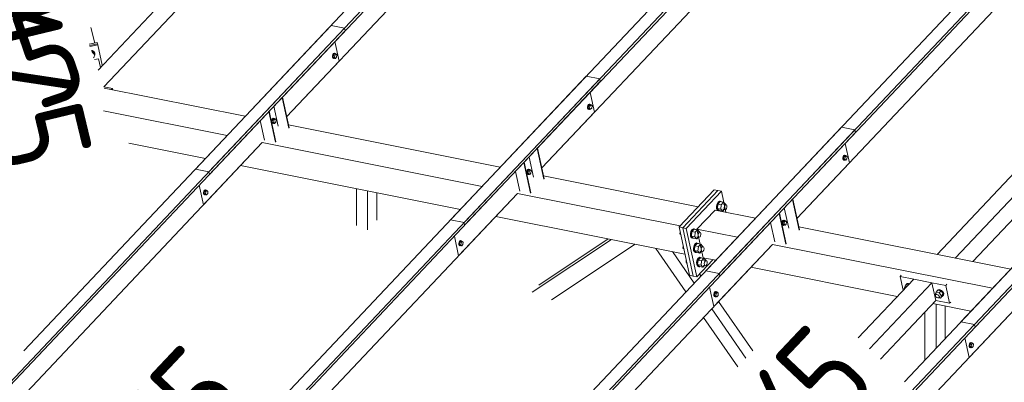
# Model space of a CAD drawing. Header units: millimetres. Extents: x -681 to 506, y -45 to 794.
# Tile 181 of 256: x -375 to -325, y 619 to 638. Entities that reach past the tile are written whole.
import ezdxf

# ---------------------------------------------------------------- set-up
doc = ezdxf.new("R2010")
doc.units = ezdxf.units.MM
doc.header["$LTSCALE"] = 0.6
doc.linetypes.add('XKITLINE00', pattern=[0])
for name, color, linetype, lineweight in [('Bolt', 7, 'Continuous', 0), ('Part', 2, 'Continuous', 0), ('PartMark', 3, 'Continuous', 0)]:
    doc.layers.add(name, color=color, linetype=linetype, lineweight=lineweight)
doc.styles.add('ISOCPEUR', font='ISOCPEUR.TTF')

msp = doc.modelspace()

# ---------------------------------------------------------------- linework, layer by layer
at = {"layer": 'Bolt', "color": 3, "linetype": 'XKITLINE00', "lineweight": 0}
for p, q in [((-371.345, 636.32), (-371.382, 636.32)), ((-371.376, 636.302), (-371.341, 636.302)), ((-371.345, 636.292), (-371.37, 636.286)), ((-371.258, 636.275), (-371.345, 636.32)), ((-371.327, 636.218), (-371.345, 636.292)), ((-371.221, 636.176), (-371.345, 636.292)), ((-371.345, 636.214), (-371.327, 636.218)), ((-371.341, 636.302), (-371.254, 636.257)), ((-371.327, 636.218), (-371.204, 636.102)), ((-371.26, 635.965), (-371.268, 635.945)), ((-371.204, 636.102), (-371.26, 635.965)), ((-371.213, 636.197), (-371.258, 636.275)), ((-371.254, 636.257), (-371.209, 636.179)), ((-371.204, 636.102), (-371.221, 636.176)), ((-371.209, 636.179), (-371.213, 636.197)), ((-371.212, 636.139), (-371.209, 636.179)), ((-359.078, 636.114), (-359.094, 636.047)), ((-359.094, 636.047), (-359.092, 635.982)), ((-359.092, 635.982), (-359.071, 635.938)), ((-359.046, 636.165), (-359.078, 636.114)), ((-359.071, 636.042), (-359.054, 636.109)), ((-359.069, 635.978), (-359.071, 636.042)), ((-359.071, 635.938), (-359.037, 635.925)), ((-359.047, 635.933), (-359.069, 635.978)), ((-359.047, 636.101), (-359.059, 635.988)), ((-359.059, 635.988), (-359.012, 635.938)), ((-359.059, 635.988), (-358.99, 635.974)), ((-359.054, 636.109), (-359.023, 636.16)), ((-358.987, 636.165), (-359.047, 636.101)), ((-359.047, 636.101), (-358.977, 636.087)), ((-359.013, 635.92), (-359.047, 635.933)), ((-359.009, 636.187), (-359.046, 636.165)), ((-359.037, 635.925), (-359.013, 635.92)), ((-359.023, 636.16), (-358.985, 636.182)), ((-358.99, 635.933), (-359.013, 635.92)), ((-359.012, 635.938), (-358.942, 635.924)), ((-359.009, 636.187), (-358.985, 636.182)), ((-358.99, 635.974), (-358.977, 636.087)), ((-358.942, 635.924), (-358.99, 635.974)), ((-358.987, 636.165), (-358.917, 636.151)), ((-358.985, 636.182), (-358.951, 636.169)), ((-358.977, 636.087), (-358.917, 636.151)), ((-358.951, 636.169), (-358.945, 636.156)), ((-358.882, 635.987), (-358.942, 635.924)), ((-358.917, 636.151), (-358.87, 636.101)), ((-358.87, 636.101), (-358.882, 635.987)), ((-346.07, 633.517), (-346.086, 633.451)), ((-346.086, 633.451), (-346.084, 633.386)), ((-346.038, 633.569), (-346.07, 633.517)), ((-346.063, 633.446), (-346.046, 633.513)), ((-346.06, 633.381), (-346.063, 633.446)), ((-346.039, 633.505), (-346.051, 633.391)), ((-346.051, 633.391), (-346.003, 633.341)), ((-346.051, 633.391), (-345.982, 633.377)), ((-346.046, 633.513), (-346.015, 633.564)), ((-345.979, 633.568), (-346.039, 633.505)), ((-346.039, 633.505), (-345.969, 633.491)), ((-346, 633.591), (-346.038, 633.569)), ((-346.015, 633.564), (-345.977, 633.586)), ((-346, 633.591), (-345.977, 633.586)), ((-345.982, 633.377), (-345.969, 633.491)), ((-345.979, 633.568), (-345.909, 633.554)), ((-345.977, 633.586), (-345.943, 633.573)), ((-345.969, 633.491), (-345.909, 633.554)), ((-345.943, 633.573), (-345.937, 633.56)), ((-345.874, 633.391), (-345.934, 633.327)), ((-345.909, 633.554), (-345.862, 633.504)), ((-345.862, 633.504), (-345.874, 633.391)), ((-346.084, 633.386), (-346.063, 633.341)), ((-346.063, 633.341), (-346.029, 633.328)), ((-346.039, 633.337), (-346.06, 633.381)), ((-346.005, 633.324), (-346.039, 633.337)), ((-346.029, 633.328), (-346.005, 633.324)), ((-345.982, 633.337), (-346.005, 633.324)), ((-346.003, 633.341), (-345.934, 633.327)), ((-345.934, 633.327), (-345.982, 633.377)), ((-362.177, 632.796), (-362.193, 632.729)), ((-362.193, 632.729), (-362.191, 632.665)), ((-362.191, 632.665), (-362.17, 632.62)), ((-362.145, 632.847), (-362.177, 632.796)), ((-362.17, 632.724), (-362.154, 632.791)), ((-362.168, 632.66), (-362.17, 632.724)), ((-362.17, 632.62), (-362.136, 632.607)), ((-362.147, 632.615), (-362.168, 632.66)), ((-362.146, 632.783), (-362.158, 632.67)), ((-362.158, 632.67), (-362.111, 632.62)), ((-362.158, 632.67), (-362.089, 632.656)), ((-362.154, 632.791), (-362.122, 632.842)), ((-362.113, 632.602), (-362.147, 632.615)), ((-362.086, 632.847), (-362.146, 632.783)), ((-362.146, 632.783), (-362.077, 632.769)), ((-362.108, 632.869), (-362.145, 632.847)), ((-362.136, 632.607), (-362.113, 632.602)), ((-362.122, 632.842), (-362.084, 632.864)), ((-362.09, 632.615), (-362.113, 632.602)), ((-362.111, 632.62), (-362.041, 632.606)), ((-362.108, 632.869), (-362.084, 632.864)), ((-362.089, 632.656), (-362.077, 632.769)), ((-362.041, 632.606), (-362.089, 632.656)), ((-362.086, 632.847), (-362.017, 632.833)), ((-362.084, 632.864), (-362.05, 632.851)), ((-362.077, 632.769), (-362.017, 632.833)), ((-362.05, 632.851), (-362.044, 632.838)), ((-361.981, 632.669), (-362.041, 632.606)), ((-362.017, 632.833), (-361.969, 632.783)), ((-361.969, 632.783), (-361.981, 632.669)), ((-333.062, 630.921), (-333.078, 630.854)), ((-333.03, 630.972), (-333.062, 630.921)), ((-333.055, 630.85), (-333.038, 630.916)), ((-333.031, 630.909), (-333.043, 630.795)), ((-333.038, 630.916), (-333.007, 630.968)), ((-332.971, 630.972), (-333.031, 630.909)), ((-333.031, 630.909), (-332.961, 630.895)), ((-332.992, 630.994), (-333.03, 630.972)), ((-333.007, 630.968), (-332.969, 630.99)), ((-332.992, 630.994), (-332.969, 630.99)), ((-332.973, 630.781), (-332.961, 630.895)), ((-332.971, 630.972), (-332.901, 630.958)), ((-332.969, 630.99), (-332.935, 630.976)), ((-332.961, 630.895), (-332.901, 630.958)), ((-332.935, 630.976), (-332.929, 630.964)), ((-332.901, 630.958), (-332.854, 630.908)), ((-332.854, 630.908), (-332.866, 630.794)), ((-333.078, 630.854), (-333.076, 630.79)), ((-333.076, 630.79), (-333.055, 630.745)), ((-333.052, 630.785), (-333.055, 630.85)), ((-333.055, 630.745), (-333.021, 630.732)), ((-333.031, 630.74), (-333.052, 630.785)), ((-333.043, 630.795), (-332.995, 630.745)), ((-333.043, 630.795), (-332.973, 630.781)), ((-332.997, 630.727), (-333.031, 630.74)), ((-333.021, 630.732), (-332.997, 630.727)), ((-332.974, 630.741), (-332.997, 630.727)), ((-332.995, 630.745), (-332.926, 630.731)), ((-332.926, 630.731), (-332.973, 630.781)), ((-332.866, 630.794), (-332.926, 630.731)), ((-349.169, 630.199), (-349.185, 630.133)), ((-349.185, 630.133), (-349.183, 630.068)), ((-349.183, 630.068), (-349.162, 630.023)), ((-349.137, 630.251), (-349.169, 630.199)), ((-349.162, 630.128), (-349.146, 630.195)), ((-349.16, 630.064), (-349.162, 630.128)), ((-349.162, 630.023), (-349.128, 630.01)), ((-349.139, 630.019), (-349.16, 630.064)), ((-349.138, 630.187), (-349.15, 630.073)), ((-349.15, 630.073), (-349.103, 630.023)), ((-349.15, 630.073), (-349.081, 630.059)), ((-349.146, 630.195), (-349.114, 630.246)), ((-349.105, 630.006), (-349.139, 630.019)), ((-349.078, 630.25), (-349.138, 630.187)), ((-349.138, 630.187), (-349.069, 630.173)), ((-349.1, 630.273), (-349.137, 630.251)), ((-349.128, 630.01), (-349.105, 630.006)), ((-349.114, 630.246), (-349.076, 630.268)), ((-349.082, 630.019), (-349.105, 630.006)), ((-349.103, 630.023), (-349.033, 630.009)), ((-349.1, 630.273), (-349.076, 630.268)), ((-349.081, 630.059), (-349.069, 630.173)), ((-349.033, 630.009), (-349.081, 630.059)), ((-349.078, 630.25), (-349.009, 630.236)), ((-349.076, 630.268), (-349.042, 630.255)), ((-349.069, 630.173), (-349.009, 630.236)), ((-349.042, 630.255), (-349.036, 630.242)), ((-348.973, 630.073), (-349.033, 630.009)), ((-349.009, 630.236), (-348.961, 630.186)), ((-348.961, 630.186), (-348.973, 630.073)), ((-365.649, 629.153), (-365.665, 629.086)), ((-365.665, 629.086), (-365.663, 629.022)), ((-365.663, 629.022), (-365.642, 628.977)), ((-365.617, 629.204), (-365.649, 629.153)), ((-365.642, 629.082), (-365.626, 629.148)), ((-365.64, 629.017), (-365.642, 629.082)), ((-365.642, 628.977), (-365.608, 628.964)), ((-365.619, 628.972), (-365.64, 629.017)), ((-365.618, 629.141), (-365.63, 629.027)), ((-365.63, 629.027), (-365.583, 628.977)), ((-365.63, 629.027), (-365.561, 629.013)), ((-365.626, 629.148), (-365.594, 629.2)), ((-365.585, 628.959), (-365.619, 628.972)), ((-365.558, 629.204), (-365.618, 629.141)), ((-365.618, 629.141), (-365.549, 629.127)), ((-365.58, 629.226), (-365.617, 629.204)), ((-365.608, 628.964), (-365.585, 628.959)), ((-365.594, 629.2), (-365.556, 629.222)), ((-365.562, 628.973), (-365.585, 628.959)), ((-365.583, 628.977), (-365.513, 628.963)), ((-365.58, 629.226), (-365.556, 629.222)), ((-365.561, 629.013), (-365.549, 629.127)), ((-365.513, 628.963), (-365.561, 629.013)), ((-365.558, 629.204), (-365.489, 629.19)), ((-365.556, 629.222), (-365.522, 629.208)), ((-365.549, 629.127), (-365.489, 629.19)), ((-365.522, 629.208), (-365.516, 629.196)), ((-365.453, 629.026), (-365.513, 628.963)), ((-365.489, 629.19), (-365.441, 629.14)), ((-365.441, 629.14), (-365.453, 629.026)), ((-339.491, 628.507), (-339.521, 628.385)), ((-339.521, 628.385), (-339.517, 628.267)), ((-339.433, 628.601), (-339.491, 628.507)), ((-339.484, 628.377), (-339.454, 628.5)), ((-339.48, 628.259), (-339.484, 628.377)), ((-339.448, 628.494), (-339.473, 628.267)), ((-339.454, 628.5), (-339.396, 628.594)), ((-339.328, 628.621), (-339.448, 628.494)), ((-339.272, 628.459), (-339.448, 628.494)), ((-339.364, 628.642), (-339.433, 628.601)), ((-339.396, 628.594), (-339.327, 628.634)), ((-339.364, 628.642), (-339.327, 628.634)), ((-339.328, 628.621), (-339.152, 628.586)), ((-339.327, 628.634), (-339.265, 628.61)), ((-339.296, 628.232), (-339.272, 628.459)), ((-339.152, 628.586), (-339.272, 628.459)), ((-339.265, 628.61), (-339.264, 628.608)), ((-339.162, 628.49), (-339.041, 628.466)), ((-339.056, 628.485), (-339.152, 628.586)), ((-339.127, 628.325), (-339.11, 628.392)), ((-339.11, 628.392), (-339.079, 628.444)), ((-339.079, 628.444), (-339.041, 628.466)), ((-339.058, 628.469), (-339.056, 628.485)), ((-339.041, 628.466), (-339.007, 628.452)), ((-339.007, 628.452), (-338.986, 628.408)), ((-338.986, 628.408), (-338.984, 628.343)), ((-339.517, 628.267), (-339.478, 628.185)), ((-339.441, 628.177), (-339.48, 628.259)), ((-339.478, 628.185), (-339.416, 628.161)), ((-339.296, 628.232), (-339.473, 628.267)), ((-339.473, 628.267), (-339.377, 628.167)), ((-339.378, 628.153), (-339.441, 628.177)), ((-339.416, 628.161), (-339.378, 628.153)), ((-339.361, 628.163), (-339.378, 628.153)), ((-339.377, 628.167), (-339.201, 628.131)), ((-339.296, 628.232), (-339.201, 628.131)), ((-339.201, 628.131), (-339.123, 628.214)), ((-339.19, 628.227), (-339.069, 628.203)), ((-339.125, 628.261), (-339.127, 628.325)), ((-339.103, 628.216), (-339.125, 628.261)), ((-339.069, 628.203), (-339.103, 628.216)), ((-339.032, 628.225), (-339.069, 628.203)), ((-339, 628.276), (-339.032, 628.225)), ((-338.984, 628.343), (-339, 628.276)), ((-336.161, 627.603), (-336.177, 627.536)), ((-336.177, 627.536), (-336.175, 627.472)), ((-336.175, 627.472), (-336.154, 627.427)), ((-336.129, 627.654), (-336.161, 627.603)), ((-336.154, 627.532), (-336.138, 627.598)), ((-336.152, 627.467), (-336.154, 627.532)), ((-336.154, 627.427), (-336.12, 627.414)), ((-336.13, 627.422), (-336.152, 627.467)), ((-336.13, 627.591), (-336.142, 627.477)), ((-336.142, 627.477), (-336.095, 627.427)), ((-336.142, 627.477), (-336.073, 627.463)), ((-336.138, 627.598), (-336.106, 627.65)), ((-336.07, 627.654), (-336.13, 627.591)), ((-336.13, 627.591), (-336.06, 627.577)), ((-336.096, 627.409), (-336.13, 627.422)), ((-336.092, 627.676), (-336.129, 627.654)), ((-336.12, 627.414), (-336.096, 627.409)), ((-336.106, 627.65), (-336.068, 627.672)), ((-336.074, 627.423), (-336.096, 627.409)), ((-336.095, 627.427), (-336.025, 627.413)), ((-336.092, 627.676), (-336.068, 627.672)), ((-336.073, 627.463), (-336.06, 627.577)), ((-336.025, 627.413), (-336.073, 627.463)), ((-336.07, 627.654), (-336.001, 627.64)), ((-336.068, 627.672), (-336.034, 627.658)), ((-336.06, 627.577), (-336.001, 627.64)), ((-336.034, 627.658), (-336.028, 627.646)), ((-335.965, 627.476), (-336.025, 627.413)), ((-336.001, 627.64), (-335.953, 627.59)), ((-335.953, 627.59), (-335.965, 627.476)), ((-341.384, 626.979), (-341.373, 627.08)), ((-341.349, 626.972), (-341.384, 626.979)), ((-341.384, 626.979), (-341.341, 626.935)), ((-340.817, 627.103), (-340.847, 626.98)), ((-340.847, 626.98), (-340.842, 626.862)), ((-340.759, 627.197), (-340.817, 627.103)), ((-340.81, 626.973), (-340.779, 627.095)), ((-340.805, 626.855), (-340.81, 626.973)), ((-340.774, 627.09), (-340.798, 626.862)), ((-340.779, 627.095), (-340.722, 627.189)), ((-340.654, 627.217), (-340.774, 627.09)), ((-340.597, 627.054), (-340.774, 627.09)), ((-340.69, 627.237), (-340.759, 627.197)), ((-340.722, 627.189), (-340.653, 627.23)), ((-340.69, 627.237), (-340.653, 627.23)), ((-340.654, 627.217), (-340.478, 627.181)), ((-340.653, 627.23), (-340.59, 627.206)), ((-340.622, 626.827), (-340.597, 627.054)), ((-340.478, 627.181), (-340.597, 627.054)), ((-340.59, 627.206), (-340.589, 627.204)), ((-340.488, 627.085), (-340.367, 627.061)), ((-340.382, 627.081), (-340.478, 627.181)), ((-340.453, 626.921), (-340.436, 626.988)), ((-340.45, 626.857), (-340.453, 626.921)), ((-340.436, 626.988), (-340.405, 627.039)), ((-340.405, 627.039), (-340.367, 627.061)), ((-340.384, 627.065), (-340.382, 627.081)), ((-340.367, 627.061), (-340.333, 627.048)), ((-340.326, 626.872), (-340.357, 626.821)), ((-340.333, 627.048), (-340.312, 627.003)), ((-340.309, 626.939), (-340.326, 626.872)), ((-340.312, 627.003), (-340.309, 626.939)), ((-352.641, 626.557), (-352.657, 626.49)), ((-352.657, 626.49), (-352.655, 626.425)), ((-352.655, 626.425), (-352.634, 626.381)), ((-352.609, 626.608), (-352.641, 626.557)), ((-352.634, 626.485), (-352.618, 626.552)), ((-352.632, 626.421), (-352.634, 626.485)), ((-352.634, 626.381), (-352.6, 626.368)), ((-352.61, 626.376), (-352.632, 626.421)), ((-352.61, 626.544), (-352.622, 626.431)), ((-352.622, 626.431), (-352.575, 626.381)), ((-352.622, 626.431), (-352.553, 626.417)), ((-352.618, 626.552), (-352.586, 626.603)), ((-352.55, 626.608), (-352.61, 626.544)), ((-352.61, 626.544), (-352.54, 626.53)), ((-352.576, 626.363), (-352.61, 626.376)), ((-352.572, 626.63), (-352.609, 626.608)), ((-352.6, 626.368), (-352.576, 626.363)), ((-352.586, 626.603), (-352.548, 626.625)), ((-352.554, 626.376), (-352.576, 626.363)), ((-352.575, 626.381), (-352.505, 626.367)), ((-352.572, 626.63), (-352.548, 626.625)), ((-352.553, 626.417), (-352.54, 626.53)), ((-352.505, 626.367), (-352.553, 626.417)), ((-352.55, 626.608), (-352.481, 626.594)), ((-352.548, 626.625), (-352.514, 626.612)), ((-352.54, 626.53), (-352.481, 626.594)), ((-352.514, 626.612), (-352.508, 626.599)), ((-352.445, 626.43), (-352.505, 626.367)), ((-352.481, 626.594), (-352.433, 626.544)), ((-352.433, 626.544), (-352.445, 626.43)), ((-340.842, 626.862), (-340.804, 626.78)), ((-340.767, 626.773), (-340.805, 626.855)), ((-340.804, 626.78), (-340.741, 626.756)), ((-340.622, 626.827), (-340.798, 626.862)), ((-340.798, 626.862), (-340.703, 626.762)), ((-340.704, 626.749), (-340.767, 626.773)), ((-340.741, 626.756), (-340.704, 626.749)), ((-340.687, 626.759), (-340.704, 626.749)), ((-340.703, 626.762), (-340.526, 626.727)), ((-340.659, 626.375), (-340.689, 626.253)), ((-340.601, 626.469), (-340.659, 626.375)), ((-340.652, 626.245), (-340.622, 626.368)), ((-340.622, 626.827), (-340.526, 626.727)), ((-340.622, 626.368), (-340.564, 626.462)), ((-340.496, 626.489), (-340.616, 626.362)), ((-340.532, 626.51), (-340.601, 626.469)), ((-340.564, 626.462), (-340.495, 626.502)), ((-340.532, 626.51), (-340.495, 626.502)), ((-340.526, 626.727), (-340.448, 626.809)), ((-340.516, 626.823), (-340.395, 626.799)), ((-340.496, 626.489), (-340.32, 626.454)), ((-340.495, 626.502), (-340.432, 626.478)), ((-340.429, 626.812), (-340.45, 626.857)), ((-340.32, 626.454), (-340.439, 626.327)), ((-340.432, 626.478), (-340.431, 626.476)), ((-340.395, 626.799), (-340.429, 626.812)), ((-340.357, 626.821), (-340.395, 626.799)), ((-340.224, 626.353), (-340.32, 626.454)), ((-341.226, 626.252), (-341.215, 626.352)), ((-341.191, 626.245), (-341.226, 626.252)), ((-341.226, 626.252), (-341.183, 626.207)), ((-340.689, 626.253), (-340.684, 626.135)), ((-340.684, 626.135), (-340.646, 626.053)), ((-340.647, 626.127), (-340.652, 626.245)), ((-340.609, 626.045), (-340.647, 626.127)), ((-340.646, 626.053), (-340.583, 626.029)), ((-340.616, 626.362), (-340.64, 626.135)), ((-340.464, 626.1), (-340.64, 626.135)), ((-340.64, 626.135), (-340.545, 626.035)), ((-340.439, 626.327), (-340.616, 626.362)), ((-340.546, 626.021), (-340.609, 626.045)), ((-340.583, 626.029), (-340.546, 626.021)), ((-340.529, 626.031), (-340.546, 626.021)), ((-340.545, 626.035), (-340.368, 625.999)), ((-340.464, 626.1), (-340.439, 626.327)), ((-340.464, 626.1), (-340.368, 625.999)), ((-340.368, 625.999), (-340.29, 626.082)), ((-340.358, 626.095), (-340.237, 626.071)), ((-340.33, 626.358), (-340.209, 626.333)), ((-340.295, 626.193), (-340.278, 626.26)), ((-340.292, 626.129), (-340.295, 626.193)), ((-340.271, 626.084), (-340.292, 626.129)), ((-340.278, 626.26), (-340.247, 626.311)), ((-340.237, 626.071), (-340.271, 626.084)), ((-340.247, 626.311), (-340.209, 626.333)), ((-340.199, 626.093), (-340.237, 626.071)), ((-340.226, 626.337), (-340.224, 626.353)), ((-340.209, 626.333), (-340.175, 626.32)), ((-340.168, 626.144), (-340.199, 626.093)), ((-340.175, 626.32), (-340.154, 626.276)), ((-340.151, 626.211), (-340.168, 626.144)), ((-340.154, 626.276), (-340.151, 626.211)), ((-341.068, 625.524), (-341.057, 625.625)), ((-341.033, 625.517), (-341.068, 625.524)), ((-341.068, 625.524), (-341.025, 625.479)), ((-340.501, 625.648), (-340.531, 625.525)), ((-340.531, 625.525), (-340.526, 625.407)), ((-340.526, 625.407), (-340.488, 625.325)), ((-340.443, 625.742), (-340.501, 625.648)), ((-340.494, 625.518), (-340.464, 625.64)), ((-340.489, 625.4), (-340.494, 625.518)), ((-340.451, 625.318), (-340.489, 625.4)), ((-340.458, 625.634), (-340.482, 625.407)), ((-340.306, 625.372), (-340.482, 625.407)), ((-340.482, 625.407), (-340.387, 625.307)), ((-340.464, 625.64), (-340.406, 625.734)), ((-340.338, 625.761), (-340.458, 625.634)), ((-340.281, 625.599), (-340.458, 625.634)), ((-340.374, 625.782), (-340.443, 625.742)), ((-340.406, 625.734), (-340.337, 625.774)), ((-340.374, 625.782), (-340.337, 625.774)), ((-340.338, 625.761), (-340.162, 625.726)), ((-340.337, 625.774), (-340.274, 625.75)), ((-340.306, 625.372), (-340.281, 625.599)), ((-340.306, 625.372), (-340.21, 625.272)), ((-340.162, 625.726), (-340.281, 625.599)), ((-340.274, 625.75), (-340.273, 625.748)), ((-340.2, 625.368), (-340.079, 625.343)), ((-340.172, 625.63), (-340.051, 625.606)), ((-340.066, 625.626), (-340.162, 625.726)), ((-340.137, 625.466), (-340.12, 625.533)), ((-340.134, 625.401), (-340.137, 625.466)), ((-340.113, 625.357), (-340.134, 625.401)), ((-340.12, 625.533), (-340.089, 625.584)), ((-340.089, 625.584), (-340.051, 625.606)), ((-340.041, 625.366), (-340.079, 625.343)), ((-340.068, 625.609), (-340.066, 625.626)), ((-340.051, 625.606), (-340.017, 625.593)), ((-340.01, 625.417), (-340.041, 625.366)), ((-340.017, 625.593), (-339.996, 625.548)), ((-339.993, 625.484), (-340.01, 625.417)), ((-339.996, 625.548), (-339.993, 625.484)), ((-340.488, 625.325), (-340.425, 625.301)), ((-340.388, 625.294), (-340.451, 625.318)), ((-340.425, 625.301), (-340.388, 625.294)), ((-340.371, 625.304), (-340.388, 625.294)), ((-340.387, 625.307), (-340.21, 625.272)), ((-340.21, 625.272), (-340.132, 625.354)), ((-340.079, 625.343), (-340.113, 625.357)), ((-329.905, 624.316), (-329.813, 624.414)), ((-329.871, 624.352), (-329.87, 624.375)), ((-329.87, 624.375), (-329.821, 624.424)), ((-329.87, 624.375), (-329.853, 624.394)), ((-329.803, 624.443), (-329.853, 624.394)), ((-329.821, 624.424), (-329.74, 624.43)), ((-329.813, 624.414), (-329.724, 624.396)), ((-329.722, 624.448), (-329.803, 624.443)), ((-329.74, 624.43), (-329.706, 624.415)), ((-329.689, 624.434), (-329.722, 624.448)), ((-339.633, 623.96), (-339.649, 623.893)), ((-339.649, 623.893), (-339.647, 623.829)), ((-339.601, 624.012), (-339.633, 623.96)), ((-339.626, 623.889), (-339.609, 623.956)), ((-339.624, 623.824), (-339.626, 623.889)), ((-339.602, 623.948), (-339.614, 623.834)), ((-339.609, 623.956), (-339.578, 624.007)), ((-339.542, 624.011), (-339.602, 623.948)), ((-339.602, 623.948), (-339.532, 623.934)), ((-339.564, 624.034), (-339.601, 624.012)), ((-339.578, 624.007), (-339.54, 624.029)), ((-339.564, 624.034), (-339.54, 624.029)), ((-339.545, 623.82), (-339.532, 623.934)), ((-339.542, 624.011), (-339.472, 623.997)), ((-339.54, 624.029), (-339.506, 624.016)), ((-339.532, 623.934), (-339.472, 623.997)), ((-339.506, 624.016), (-339.5, 624.003)), ((-339.472, 623.997), (-339.425, 623.947)), ((-339.425, 623.947), (-339.437, 623.834)), ((-329.905, 624.316), (-329.956, 624.196)), ((-329.937, 624.17), (-329.956, 624.196)), ((-329.932, 624.177), (-329.886, 624.225)), ((-329.932, 624.177), (-329.925, 624.183)), ((-329.932, 624.176), (-329.932, 624.177)), ((-329.816, 624.299), (-329.905, 624.316)), ((-328.377, 623.881), (-328.326, 624.001)), ((-328.353, 623.848), (-328.377, 623.881)), ((-328.355, 623.818), (-328.352, 623.861)), ((-328.352, 623.861), (-328.306, 623.91)), ((-328.352, 623.861), (-328.325, 623.888)), ((-328.326, 624.001), (-328.234, 624.099)), ((-328.326, 624.001), (-328.165, 623.969)), ((-328.325, 623.888), (-328.282, 623.891)), ((-328.292, 624.037), (-328.291, 624.06)), ((-328.291, 624.06), (-328.241, 624.109)), ((-328.291, 624.06), (-328.273, 624.078)), ((-328.282, 623.891), (-328.232, 623.869)), ((-328.224, 624.128), (-328.273, 624.078)), ((-328.241, 624.109), (-328.16, 624.115)), ((-328.073, 624.067), (-328.234, 624.099)), ((-328.232, 623.869), (-328.191, 623.829)), ((-328.143, 624.133), (-328.224, 624.128)), ((-328.165, 623.969), (-328.073, 624.067)), ((-328.165, 623.969), (-328.055, 623.817)), ((-328.16, 624.115), (-328.069, 624.075)), ((-328.052, 624.093), (-328.143, 624.133)), ((-327.962, 623.914), (-328.073, 624.067)), ((-328.069, 624.075), (-327.993, 624.001)), ((-328.055, 623.817), (-327.962, 623.914)), ((-327.976, 624.019), (-328.052, 624.093)), ((-328.013, 623.794), (-327.962, 623.914)), ((-327.993, 624.001), (-327.952, 623.912)), ((-327.934, 623.93), (-327.976, 624.019)), ((-327.952, 623.912), (-327.956, 623.832)), ((-327.939, 623.851), (-327.934, 623.93)), ((-339.647, 623.829), (-339.626, 623.784)), ((-339.626, 623.784), (-339.592, 623.771)), ((-339.602, 623.78), (-339.624, 623.824)), ((-339.614, 623.834), (-339.567, 623.784)), ((-339.614, 623.834), (-339.545, 623.82)), ((-339.568, 623.767), (-339.602, 623.78)), ((-339.592, 623.771), (-339.568, 623.767)), ((-339.545, 623.78), (-339.568, 623.767)), ((-339.567, 623.784), (-339.497, 623.77)), ((-339.497, 623.77), (-339.545, 623.82)), ((-339.437, 623.834), (-339.497, 623.77)), ((-328.332, 623.77), (-328.355, 623.818)), ((-328.291, 623.73), (-328.332, 623.77)), ((-328.242, 623.709), (-328.291, 623.73)), ((-328.198, 623.712), (-328.242, 623.709)), ((-328.171, 623.738), (-328.198, 623.712)), ((-328.196, 623.714), (-328.106, 623.696)), ((-328.191, 623.829), (-328.169, 623.781)), ((-328.171, 623.738), (-328.125, 623.787)), ((-328.169, 623.781), (-328.171, 623.738)), ((-328.106, 623.696), (-328.055, 623.817)), ((-328.106, 623.696), (-328.013, 623.794)), ((-328.006, 623.783), (-328.024, 623.782)), ((-327.956, 623.832), (-328.006, 623.783)), ((-327.956, 623.832), (-327.939, 623.851)), ((-326.625, 621.364), (-326.641, 621.297)), ((-326.593, 621.415), (-326.625, 621.364)), ((-326.618, 621.292), (-326.601, 621.359)), ((-326.594, 621.352), (-326.606, 621.238)), ((-326.601, 621.359), (-326.57, 621.411)), ((-326.534, 621.415), (-326.594, 621.352)), ((-326.594, 621.352), (-326.524, 621.338)), ((-326.555, 621.437), (-326.593, 621.415)), ((-326.57, 621.411), (-326.532, 621.433)), ((-326.555, 621.437), (-326.532, 621.433)), ((-326.534, 621.415), (-326.464, 621.401)), ((-326.532, 621.433), (-326.498, 621.419)), ((-326.524, 621.338), (-326.464, 621.401)), ((-326.498, 621.419), (-326.492, 621.407)), ((-326.464, 621.401), (-326.417, 621.351)), ((-326.417, 621.351), (-326.429, 621.237)), ((-326.641, 621.297), (-326.639, 621.233)), ((-326.639, 621.233), (-326.618, 621.188)), ((-326.615, 621.228), (-326.618, 621.292)), ((-326.618, 621.188), (-326.584, 621.175)), ((-326.594, 621.183), (-326.615, 621.228)), ((-326.606, 621.238), (-326.558, 621.188)), ((-326.606, 621.238), (-326.537, 621.224)), ((-326.56, 621.17), (-326.594, 621.183)), ((-326.584, 621.175), (-326.56, 621.17)), ((-326.537, 621.184), (-326.56, 621.17)), ((-326.558, 621.188), (-326.489, 621.174)), ((-326.537, 621.224), (-326.524, 621.338)), ((-326.489, 621.174), (-326.537, 621.224)), ((-326.429, 621.237), (-326.489, 621.174))]:
    msp.add_line(p, q, dxfattribs=at)
at = {"layer": 'Part', "color": 2, "linetype": 'XKITLINE00', "lineweight": 0}
for p, q in [((-365.394, 630.143), (-326.198, 671.663)), ((-365.364, 630.006), (-326.168, 671.526)), ((-352.386, 627.546), (-313.19, 669.066)), ((-352.356, 627.41), (-313.16, 668.93)), ((-339.378, 624.95), (-300.182, 666.47)), ((-339.348, 624.814), (-300.152, 666.333)), ((-361.43, 632.946), (-330.391, 665.825)), ((-326.37, 622.354), (-287.174, 663.873)), ((-326.34, 622.217), (-287.144, 663.737)), ((-348.422, 630.35), (-317.383, 663.229)), ((-370.741, 634.477), (-354.973, 651.18)), ((-371.041, 635.329), (-360.306, 646.701)), ((-366.081, 630.28), (-350.414, 646.876)), ((-353.073, 627.684), (-337.406, 644.279)), ((-340.065, 625.087), (-324.398, 641.683)), ((-335.414, 627.754), (-322.277, 641.669)), ((-313.167, 640.764), (-327.348, 625.744)), ((-326.459, 625.566), (-312.609, 640.237)), ((-327.057, 622.491), (-311.39, 639.087)), ((-397.673, 595.95), (-358.477, 637.47)), ((-374.831, 621.011), (-359.164, 637.607)), ((-371.21, 636.703), (-371.402, 637.5)), ((-358.477, 637.47), (-359.164, 637.607)), ((-358.447, 637.333), (-358.477, 637.47)), ((-397.643, 595.814), (-358.447, 637.333)), ((-317.593, 637.246), (-328.277, 625.929)), ((-371.492, 636.64), (-371.087, 636.731)), ((-371.472, 636.582), (-371.073, 636.672)), ((-371.472, 636.582), (-371.073, 636.672)), ((-371.452, 636.525), (-371.059, 636.613)), ((-371.087, 636.731), (-371.073, 636.672)), ((-371.073, 636.672), (-371.059, 636.613)), ((-370.836, 635.585), (-371.059, 636.613)), ((-358.751, 635.784), (-358.968, 636.782)), ((-371.019, 635.906), (-371.224, 635.86)), ((-370.913, 635.465), (-371.019, 635.906)), ((-361.43, 632.946), (-358.751, 635.784)), ((-361.823, 618.415), (-346.156, 635.011)), ((-345.469, 634.873), (-346.156, 635.011)), ((-384.665, 593.354), (-345.469, 634.873)), ((-384.635, 593.217), (-345.439, 634.737)), ((-370.306, 634.39), (-370.749, 634.478)), ((-370.723, 634.401), (-363.544, 632.968)), ((-345.439, 634.737), (-345.469, 634.873)), ((-370.363, 634.329), (-370.306, 634.39)), ((-370.289, 634.315), (-370.306, 634.39)), ((-361.324, 632.358), (-361.664, 633.926)), ((-361.306, 632.376), (-361.647, 633.944)), ((-345.743, 633.188), (-345.96, 634.186)), ((-361.853, 632.464), (-362.076, 633.49)), ((-370.757, 633.247), (-364.466, 631.991)), ((-361.998, 631.644), (-362.338, 633.212)), ((-361.981, 631.662), (-362.321, 633.23)), ((-348.422, 630.35), (-345.743, 633.188)), ((-362.555, 631.755), (-362.772, 632.752)), ((-361.339, 632.528), (-350.536, 630.372)), ((-348.815, 615.819), (-333.148, 632.414)), ((-332.461, 632.277), (-333.148, 632.414)), ((-371.657, 590.757), (-332.461, 632.277)), ((-371.627, 590.621), (-332.431, 632.141)), ((-332.431, 632.141), (-332.461, 632.277)), ((-393.709, 598.754), (-362.67, 631.632)), ((-369.475, 631.599), (-365.572, 630.82)), ((-365.668, 628.457), (-362.67, 631.632)), ((-362.671, 631.633), (-351.458, 629.395)), ((-332.735, 630.591), (-332.951, 631.589)), ((-348.845, 629.867), (-349.068, 630.893)), ((-348.315, 629.762), (-348.656, 631.33)), ((-348.298, 629.78), (-348.639, 631.348)), ((-363.776, 630.461), (-352.564, 628.223)), ((-348.99, 629.047), (-349.33, 630.615)), ((-348.973, 629.066), (-349.313, 630.634)), ((-335.414, 627.754), (-332.735, 630.591)), ((-365.394, 630.143), (-366.081, 630.28)), ((-365.394, 630.143), (-365.364, 630.006)), ((-349.547, 629.159), (-349.764, 630.156)), ((-348.331, 629.932), (-340.452, 628.359)), ((-365.885, 629.455), (-365.668, 628.457)), ((-358.649, 588.161), (-319.453, 629.681)), ((-358.619, 588.024), (-319.423, 629.544)), ((-329.939, 619.438), (-320.14, 629.818)), ((-380.701, 596.157), (-349.662, 629.036)), ((-357.87, 627.406), (-357.87, 629.282)), ((-357.3, 627.184), (-357.3, 629.169)), ((-356.838, 627.672), (-356.838, 629.077)), ((-352.66, 625.861), (-349.662, 629.036)), ((-349.663, 629.037), (-341.374, 627.382)), ((-339.64, 629.22), (-341.426, 627.327)), ((-341.241, 627.29), (-339.454, 629.183)), ((-339.454, 629.183), (-341.241, 627.29)), ((-341.055, 627.253), (-339.268, 629.146)), ((-339.454, 629.183), (-339.64, 629.22)), ((-339.268, 629.146), (-339.454, 629.183)), ((-339.036, 628.077), (-339.268, 629.146)), ((-335.307, 627.165), (-335.648, 628.733)), ((-335.29, 627.184), (-335.631, 628.752)), ((-339.592, 628.187), (-340.514, 627.21)), ((-339.592, 628.187), (-337.528, 627.775)), ((-335.982, 626.451), (-336.322, 628.019)), ((-335.964, 626.469), (-336.305, 628.037)), ((-335.837, 627.271), (-336.06, 628.297)), ((-352.386, 627.546), (-353.073, 627.684)), ((-352.386, 627.546), (-352.356, 627.41)), ((-350.768, 627.865), (-341.125, 625.94)), ((-336.539, 626.562), (-336.756, 627.56)), ((-341.426, 627.327), (-341.241, 627.29)), ((-340.891, 624.863), (-341.426, 627.327)), ((-341.241, 627.29), (-340.706, 624.826)), ((-341.241, 627.29), (-341.055, 627.253)), ((-340.706, 624.826), (-341.241, 627.29)), ((-341.055, 627.253), (-340.52, 624.789)), ((-340.514, 627.21), (-338.45, 626.799)), ((-340.514, 627.21), (-340.198, 625.755)), ((-335.323, 627.335), (-324.52, 625.179)), ((-352.877, 626.859), (-352.66, 625.861)), ((-348.919, 623.998), (-344.874, 626.688)), ((-348.573, 624.365), (-345.032, 626.72)), ((-347.922, 623.61), (-343.657, 626.446)), ((-344.925, 617.679), (-336.654, 626.44)), ((-339.652, 623.264), (-336.654, 626.44)), ((-336.655, 626.44), (-325.442, 624.202)), ((-341.076, 624.016), (-342.613, 626.237)), ((-340.656, 624.461), (-341.768, 626.069)), ((-340.52, 624.789), (-339.701, 625.656)), ((-340.198, 625.755), (-339.556, 625.627)), ((-340.706, 624.826), (-340.891, 624.863)), ((-340.31, 624.828), (-340.383, 624.933)), ((-339.378, 624.95), (-340.065, 625.087)), ((-339.378, 624.95), (-339.348, 624.814)), ((-337.76, 625.269), (-330.305, 623.781)), ((-330.099, 624.87), (-330.156, 624.809)), ((-340.706, 624.826), (-340.52, 624.789)), ((-329.464, 624.672), (-332.3, 621.667)), ((-328.535, 624.486), (-331.717, 621.116)), ((-330.156, 624.809), (-329.465, 624.671)), ((-330.156, 624.809), (-330.002, 624.101)), ((-328.535, 624.486), (-329.464, 624.672)), ((-328.337, 623.577), (-328.535, 624.486)), ((-328.535, 624.485), (-327.833, 624.345)), ((-327.833, 624.345), (-327.776, 624.406)), ((-339.868, 624.262), (-339.652, 623.264)), ((-327.636, 623.436), (-327.833, 624.345)), ((-354.685, 590.964), (-323.646, 623.843)), ((-337.669, 621.01), (-339.408, 623.523)), ((-331.158, 620.589), (-328.337, 623.577)), ((-328.487, 623.418), (-326.548, 623.031)), ((-328.338, 623.576), (-327.636, 623.436)), ((-328.328, 621.145), (-328.328, 623.386)), ((-327.636, 623.436), (-327.578, 623.496)), ((-326.644, 620.668), (-323.646, 623.843)), ((-338.015, 620.644), (-339.753, 623.157)), ((-328.898, 620.542), (-328.898, 622.983)), ((-327.866, 621.634), (-327.866, 623.294)), ((-338.435, 620.199), (-340.174, 622.712)), ((-326.37, 622.354), (-327.057, 622.491)), ((-326.37, 622.354), (-326.34, 622.217)), ((-326.86, 621.666), (-326.644, 620.668))]:
    msp.add_line(p, q, dxfattribs=at)

# ---------------------------------------------------------------- texts
at = {"layer": 'PartMark', "color": 1, "style": 'ISOCPEUR', "width": 0.85}
for s, rotation, p in [('M/5', -76.4956, (-378.519, 639.874)), ('M/5', 18.9649, (-381.026, 630.899)), ('S/5', 46.6502, (-337.624, 612.317)), ('S/5', 46.6502, (-369.508, 611.294))]:
    msp.add_text(s, height=5, rotation=rotation, dxfattribs=at).set_placement(p)

doc.saveas('drawing.dxf')
